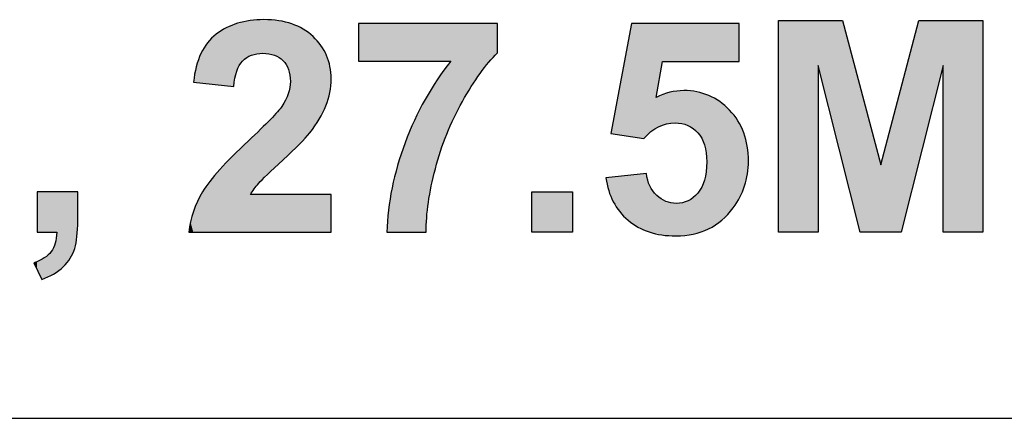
# Model space of a CAD drawing. Extents: x 0 to 55, y 215.9 to 251.6.
# Tile 8 of 9: x 25.5 to 39.6, y 245.9 to 251.6. Entities that reach past the tile are written whole.
import ezdxf

# ---------------------------------------------------------------- set-up
doc = ezdxf.new("R2010")
doc.units = 0
doc.layers.add('MERGE', color=7, linetype='CONTINUOUS')

# ---------------------------------------------------------------- blocks, each defined once
blk = doc.blocks.new('BLOCK_126')
at = {"layer": 'MERGE', "color": 7}
blk.add_lwpolyline([(24.831, 245.9), (27.497, 245.9)], dxfattribs=at)
blk = doc.blocks.new('BLOCK_127')
at = {"layer": 'MERGE', "color": 7}
blk.add_lwpolyline([(27.497, 245.9), (30.162, 245.9)], dxfattribs=at)
blk = doc.blocks.new('BLOCK_128')
at = {"layer": 'MERGE', "color": 7}
blk.add_lwpolyline([(30.162, 245.9), (32.829, 245.9)], dxfattribs=at)
blk = doc.blocks.new('BLOCK_129')
at = {"layer": 'MERGE', "color": 7}
blk.add_lwpolyline([(32.829, 245.9), (35.496, 245.9)], dxfattribs=at)
blk = doc.blocks.new('BLOCK_130')
at = {"layer": 'MERGE', "color": 7}
blk.add_lwpolyline([(35.496, 245.9), (38.163, 245.9)], dxfattribs=at)
blk = doc.blocks.new('BLOCK_131')
at = {"layer": 'MERGE', "color": 7}
blk.add_lwpolyline([(38.163, 245.9), (40.83, 245.9)], dxfattribs=at)
blk = doc.blocks.new('*U199')
at = {"layer": 'MERGE', "color": 7, "extrusion": (0, 0, -1)}
for points in [[(-25.794, 248.563), (-25.794, 249.144), (-25.828, 248.563)], [(-25.828, 248.563), (-25.794, 249.144), (-25.828, 249.144)], [(-25.828, 248.563), (-25.828, 249.144), (-25.86, 248.563)], [(-25.86, 248.563), (-25.828, 249.144), (-25.86, 249.144)], [(-25.86, 248.563), (-25.86, 249.144), (-25.897, 248.563)], [(-25.897, 248.563), (-25.86, 249.144), (-25.897, 249.144)], [(-25.897, 248.563), (-25.897, 249.144), (-25.949, 248.563)], [(-25.949, 248.563), (-25.897, 249.144), (-25.949, 249.144)], [(-25.949, 248.563), (-25.949, 249.144), (-25.953, 248.563)], [(-25.953, 248.563), (-25.949, 249.144), (-25.953, 249.144)], [(-25.953, 248.563), (-25.953, 249.144), (-25.997, 248.563)], [(-25.997, 248.563), (-25.953, 249.144), (-25.997, 249.144)], [(-25.997, 248.563), (-25.997, 249.144), (-26.03, 248.563)], [(-26.03, 248.563), (-25.997, 249.144), (-26.03, 249.144)], [(-26.03, 248.563), (-26.03, 249.144), (-26.03, 248.563)], [(-26.03, 248.563), (-26.03, 249.144), (-26.03, 249.144)], [(-26.03, 248.563), (-26.03, 249.144), (-26.054, 248.563)], [(-26.054, 248.563), (-26.03, 249.144), (-26.054, 249.144)], [(-26.054, 248.563), (-26.054, 249.144), (-26.069, 248.563)], [(-26.069, 248.563), (-26.054, 249.144), (-26.069, 249.144)], [(-26.069, 248.563), (-26.069, 249.144), (-26.075, 248.563)], [(-26.075, 248.563), (-26.069, 249.144), (-26.075, 249.144)], [(-26.075, 247.996), (-26.075, 249.144), (-26.103, 248.014)], [(-26.103, 248.014), (-26.075, 249.144), (-26.103, 249.144)], [(-26.103, 248.014), (-26.103, 249.144), (-26.167, 248.069)], [(-26.167, 248.069), (-26.103, 249.144), (-26.167, 249.144)], [(-26.167, 248.069), (-26.167, 249.144), (-26.223, 248.129)], [(-26.223, 248.129), (-26.167, 249.144), (-26.223, 249.144)], [(-26.223, 248.129), (-26.223, 249.144), (-26.269, 248.192)], [(-26.269, 248.192), (-26.223, 249.144), (-26.269, 249.144)], [(-26.269, 248.192), (-26.269, 249.144), (-26.305, 248.259)], [(-26.305, 248.259), (-26.269, 249.144), (-26.305, 249.144)], [(-26.305, 248.259), (-26.305, 249.144), (-26.332, 248.33)], [(-26.332, 248.33), (-26.305, 249.144), (-26.332, 249.144)], [(-26.332, 248.33), (-26.332, 249.144), (-26.351, 248.41)], [(-26.351, 248.41), (-26.332, 249.144), (-26.351, 249.144)], [(-26.351, 248.41), (-26.351, 249.144), (-26.364, 248.503)], [(-26.364, 248.503), (-26.351, 249.144), (-26.364, 249.144)], [(-26.364, 248.503), (-26.364, 249.144), (-26.372, 248.609)], [(-26.372, 248.609), (-26.364, 249.144), (-26.372, 249.144)], [(-26.372, 248.609), (-26.372, 249.144), (-26.375, 248.728)], [(-26.375, 248.728), (-26.372, 249.144), (-26.375, 249.144)], [(-26.069, 247.991), (-26.069, 248.48), (-26.075, 247.996)], [(-25.997, 247.948), (-25.997, 248.286), (-26.03, 247.965)], [(-26.03, 247.966), (-26.03, 248.343), (-26.054, 247.981)], [(-26.03, 247.965), (-26.03, 248.341), (-26.03, 247.966)], [(-26.054, 247.981), (-26.054, 248.406), (-26.069, 247.991)], [(-25.86, 247.887), (-25.86, 248.176), (-25.897, 247.902)], [(-25.897, 247.902), (-25.897, 248.196), (-25.949, 247.923)], [(-25.949, 247.923), (-25.949, 248.235), (-25.953, 247.925)], [(-25.953, 247.925), (-25.953, 248.238), (-25.997, 247.948)]]:
    blk.add_solid(points, dxfattribs=at)
at = {"layer": 'MERGE', "color": 7}
for points in [[(26.075, 247.996), (26.069, 248.48), (26.075, 248.563)], [(26.069, 247.991), (26.054, 248.406), (26.069, 248.48)], [(25.997, 247.948), (25.953, 248.238), (25.997, 248.286)], [(26.03, 247.965), (25.997, 248.286), (26.03, 248.341)], [(26.054, 247.981), (26.03, 248.343), (26.054, 248.406)], [(26.03, 247.966), (26.03, 248.341), (26.03, 248.343)], [(25.794, 248.027), (25.747, 248.127), (25.794, 248.145)], [(25.828, 247.955), (25.794, 248.145), (25.828, 248.158)], [(25.794, 248.027), (25.794, 248.145), (25.828, 247.955)], [(25.86, 247.887), (25.828, 248.158), (25.86, 248.176)], [(25.828, 247.955), (25.828, 248.158), (25.86, 247.887)], [(25.897, 247.902), (25.86, 248.176), (25.897, 248.196)], [(25.949, 247.923), (25.897, 248.196), (25.949, 248.235)], [(25.953, 247.925), (25.949, 248.235), (25.953, 248.238)]]:
    blk.add_solid(points, dxfattribs=at)
blk = doc.blocks.new('*U200')
at = {"layer": 'MERGE', "color": 7}
for points in [[(28.59, 250.653), (28.5, 251.488), (28.59, 251.525)], [(28.609, 250.651), (28.59, 251.525), (28.609, 251.532)], [(28.59, 250.653), (28.59, 251.525), (28.609, 250.651)], [(28.623, 250.769), (28.609, 251.532), (28.623, 251.538)], [(28.649, 250.869), (28.623, 251.538), (28.649, 251.548)], [(28.662, 250.899), (28.649, 251.548), (28.662, 251.553)], [(28.685, 250.951), (28.662, 251.553), (28.685, 251.559)], [(28.733, 251.014), (28.685, 251.559), (28.733, 251.569)], [(28.792, 251.062), (28.733, 251.569), (28.792, 251.582)], [(28.814, 251.074), (28.792, 251.582), (28.814, 251.587)], [(28.841, 251.087), (28.814, 251.587), (28.841, 251.593)], [(28.845, 251.089), (28.841, 251.593), (28.845, 251.593)], [(28.86, 251.097), (28.845, 251.593), (28.86, 251.594)], [(28.937, 251.117), (28.86, 251.594), (28.937, 251.599)], [(28.964, 251.119), (28.937, 251.599), (28.964, 251.601)], [(29.023, 251.124), (28.964, 251.601), (29.023, 251.605)], [(29.037, 251.123), (29.023, 251.605), (29.037, 251.606)], [(29.023, 251.124), (29.023, 251.605), (29.037, 251.123)], [(29.037, 251.123), (29.037, 251.606), (29.11, 251.118)], [(29.11, 251.118), (29.11, 251.6), (29.131, 251.112)], [(29.131, 251.112), (29.131, 251.599), (29.187, 251.098)], [(29.187, 251.098), (29.187, 251.595), (29.25, 251.067)], [(29.25, 251.067), (29.25, 251.591), (29.254, 251.065)], [(29.254, 251.065), (29.254, 251.589), (29.296, 251.032)], [(29.296, 251.032), (29.296, 251.579), (29.311, 251.02)], [(29.311, 251.02), (29.311, 251.576), (29.312, 251.018)], [(29.312, 251.018), (29.312, 251.575), (29.348, 250.973)], [(29.348, 250.973), (29.348, 251.567), (29.357, 250.962)], [(29.357, 250.962), (29.357, 251.565), (29.386, 250.901)], [(29.386, 250.901), (29.386, 251.558), (29.39, 250.893)], [(29.39, 250.893), (29.39, 251.557), (29.408, 250.816)], [(29.408, 250.816), (29.408, 251.552), (29.409, 250.812)], [(29.409, 250.812), (29.409, 251.552), (29.416, 250.721)], [(28.355, 250.676), (28.264, 251.306), (28.355, 251.397)], [(28.407, 250.671), (28.355, 251.397), (28.407, 251.429)], [(28.355, 250.676), (28.355, 251.397), (28.407, 250.671)], [(28.5, 250.662), (28.407, 251.429), (28.5, 251.488)], [(28.407, 250.671), (28.407, 251.429), (28.5, 250.662)], [(28.5, 250.662), (28.5, 251.488), (28.59, 250.653)], [(28.233, 250.688), (28.161, 251.158), (28.233, 251.276)], [(28.264, 250.685), (28.233, 251.276), (28.264, 251.306)], [(28.233, 250.688), (28.233, 251.276), (28.264, 250.685)], [(28.264, 250.685), (28.264, 251.306), (28.355, 250.676)], [(28.138, 250.698), (28.086, 250.977), (28.138, 251.12)], [(28.161, 250.696), (28.138, 251.12), (28.161, 251.158)], [(28.138, 250.698), (28.138, 251.12), (28.161, 250.696)], [(28.161, 250.696), (28.161, 251.158), (28.233, 250.688)], [(28.086, 250.703), (28.07, 250.931), (28.086, 250.977)], [(28.086, 250.703), (28.086, 250.977), (28.138, 250.698)], [(28.07, 250.705), (28.031, 250.709), (28.07, 250.931)], [(28.07, 250.705), (28.07, 250.931), (28.086, 250.703)], [(29.416, 249.698), (29.409, 250.644), (29.416, 250.721)], [(29.386, 249.669), (29.357, 250.476), (29.386, 250.544)], [(29.39, 249.673), (29.386, 250.544), (29.39, 250.56)], [(29.408, 249.69), (29.39, 250.56), (29.408, 250.633)], [(29.409, 249.691), (29.408, 250.633), (29.409, 250.644)], [(29.312, 249.599), (29.311, 250.392), (29.312, 250.394)], [(29.348, 249.633), (29.312, 250.394), (29.348, 250.455)], [(29.357, 249.641), (29.348, 250.455), (29.357, 250.476)], [(29.25, 249.538), (29.187, 250.241), (29.25, 250.313)], [(29.254, 249.543), (29.25, 250.313), (29.254, 250.318)], [(29.296, 249.583), (29.254, 250.318), (29.296, 250.365)], [(29.311, 249.598), (29.296, 250.365), (29.311, 250.392)], [(29.11, 249.404), (29.037, 250.086), (29.11, 250.156)], [(29.131, 249.424), (29.11, 250.156), (29.131, 250.176)], [(29.187, 249.478), (29.131, 250.176), (29.187, 250.241)], [(28.937, 249.227), (28.86, 249.913), (28.937, 249.988)], [(28.964, 249.264), (28.937, 249.988), (28.964, 250.015)], [(29.023, 249.32), (28.964, 250.015), (29.023, 250.072)], [(29.037, 249.334), (29.023, 250.072), (29.037, 250.086)], [(28.792, 248.563), (28.733, 249.792), (28.792, 249.848)], [(28.814, 248.563), (28.792, 249.848), (28.814, 249.869)], [(28.841, 248.563), (28.814, 249.869), (28.841, 249.896)], [(28.845, 248.563), (28.841, 249.896), (28.845, 249.899)], [(28.86, 249.122), (28.845, 249.899), (28.86, 249.913)], [(28.649, 248.563), (28.623, 249.686), (28.649, 249.71)], [(28.662, 248.563), (28.649, 249.71), (28.662, 249.723)], [(28.685, 248.563), (28.662, 249.723), (28.685, 249.746)], [(28.733, 248.563), (28.685, 249.746), (28.733, 249.792)], [(28.5, 248.563), (28.407, 249.461), (28.5, 249.559)], [(28.59, 248.563), (28.5, 249.559), (28.59, 249.654)], [(28.609, 248.563), (28.59, 249.654), (28.609, 249.673)], [(28.623, 248.563), (28.609, 249.673), (28.623, 249.686)], [(28.407, 248.563), (28.355, 249.4), (28.407, 249.461)], [(28.264, 248.563), (28.233, 249.246), (28.264, 249.291)], [(28.355, 248.563), (28.264, 249.291), (28.355, 249.4)], [(28.161, 248.563), (28.138, 249.099), (28.161, 249.143)], [(28.233, 248.563), (28.161, 249.143), (28.233, 249.246)], [(28.086, 248.563), (28.07, 248.964), (28.086, 249.004)], [(28.138, 248.563), (28.086, 249.004), (28.138, 249.099)], [(28.029, 248.563), (27.987, 248.714), (28.029, 248.861)], [(28.031, 248.563), (28.029, 248.861), (28.031, 248.866)], [(28.07, 248.563), (28.031, 248.866), (28.07, 248.964)], [(27.987, 248.563), (27.962, 248.563), (27.987, 248.714)]]:
    blk.add_solid(points, dxfattribs=at)
at = {"layer": 'MERGE', "color": 7, "extrusion": (0, 0, -1)}
for points in [[(-28.609, 250.651), (-28.609, 251.532), (-28.623, 250.769)], [(-28.623, 250.769), (-28.623, 251.538), (-28.649, 250.869)], [(-28.649, 250.869), (-28.649, 251.548), (-28.662, 250.899)], [(-28.662, 250.899), (-28.662, 251.553), (-28.685, 250.951)], [(-28.685, 250.951), (-28.685, 251.559), (-28.733, 251.014)], [(-28.733, 251.014), (-28.733, 251.569), (-28.792, 251.062)], [(-28.792, 251.062), (-28.792, 251.582), (-28.814, 251.074)], [(-28.814, 251.074), (-28.814, 251.587), (-28.841, 251.087)], [(-28.841, 251.087), (-28.841, 251.593), (-28.845, 251.089)], [(-28.845, 251.089), (-28.845, 251.593), (-28.86, 251.097)], [(-28.86, 251.097), (-28.86, 251.594), (-28.937, 251.117)], [(-28.937, 251.117), (-28.937, 251.599), (-28.964, 251.119)], [(-28.964, 251.119), (-28.964, 251.601), (-29.023, 251.124)], [(-29.11, 251.118), (-29.037, 251.606), (-29.11, 251.6)], [(-29.131, 251.112), (-29.11, 251.6), (-29.131, 251.599)], [(-29.187, 251.098), (-29.131, 251.599), (-29.187, 251.595)], [(-29.25, 251.067), (-29.187, 251.595), (-29.25, 251.591)], [(-29.254, 251.065), (-29.25, 251.591), (-29.254, 251.589)], [(-29.296, 251.032), (-29.254, 251.589), (-29.296, 251.579)], [(-29.311, 251.02), (-29.296, 251.579), (-29.311, 251.576)], [(-29.312, 251.018), (-29.311, 251.576), (-29.312, 251.575)], [(-29.348, 250.973), (-29.312, 251.575), (-29.348, 251.567)], [(-29.357, 250.962), (-29.348, 251.567), (-29.357, 251.565)], [(-29.386, 250.901), (-29.357, 251.565), (-29.386, 251.558)], [(-29.39, 250.893), (-29.386, 251.558), (-29.39, 251.557)], [(-29.408, 250.816), (-29.39, 251.557), (-29.408, 251.552)], [(-29.409, 250.812), (-29.408, 251.552), (-29.409, 251.552)], [(-29.416, 250.721), (-29.409, 251.552), (-29.416, 251.551)], [(-29.416, 249.698), (-29.416, 251.551), (-29.438, 249.719)], [(-29.438, 249.719), (-29.416, 251.551), (-29.438, 251.545)], [(-29.438, 249.719), (-29.438, 251.545), (-29.545, 249.821)], [(-29.545, 249.821), (-29.438, 251.545), (-29.545, 251.496)], [(-29.545, 249.821), (-29.545, 251.496), (-29.602, 249.885)], [(-29.602, 249.885), (-29.545, 251.496), (-29.602, 251.47)], [(-29.602, 249.885), (-29.602, 251.47), (-29.693, 249.985)], [(-29.693, 249.985), (-29.602, 251.47), (-29.693, 251.401)], [(-29.693, 249.985), (-29.693, 251.401), (-29.742, 250.056)], [(-29.742, 250.056), (-29.693, 251.401), (-29.742, 251.364)], [(-29.742, 250.056), (-29.742, 251.364), (-29.83, 250.183)], [(-29.83, 250.183), (-29.742, 251.364), (-29.83, 251.263)], [(-29.83, 250.183), (-29.83, 251.263), (-29.854, 250.231)], [(-29.854, 250.231), (-29.83, 251.263), (-29.854, 251.236)], [(-29.854, 250.231), (-29.854, 251.236), (-29.925, 250.373)], [(-29.925, 250.373), (-29.854, 251.236), (-29.925, 251.109)], [(-29.925, 250.373), (-29.925, 251.109), (-29.934, 250.405)], [(-29.934, 250.405), (-29.925, 251.109), (-29.934, 251.093)], [(-29.934, 250.405), (-29.934, 251.093), (-29.98, 250.563)], [(-29.98, 250.563), (-29.934, 251.093), (-29.98, 250.942)], [(-29.98, 250.563), (-29.98, 250.942), (-29.982, 250.588)], [(-29.982, 250.588), (-29.98, 250.942), (-29.982, 250.935)], [(-29.982, 250.588), (-29.982, 250.935), (-29.999, 250.762)], [(-29.386, 249.669), (-29.386, 250.544), (-29.39, 249.673)], [(-29.39, 249.673), (-29.39, 250.56), (-29.408, 249.69)], [(-29.408, 249.69), (-29.408, 250.633), (-29.409, 249.691)], [(-29.409, 249.691), (-29.409, 250.644), (-29.416, 249.698)], [(-29.312, 249.599), (-29.312, 250.394), (-29.348, 249.633)], [(-29.348, 249.633), (-29.348, 250.455), (-29.357, 249.641)], [(-29.357, 249.641), (-29.357, 250.476), (-29.386, 249.669)], [(-29.25, 249.538), (-29.25, 250.313), (-29.254, 249.543)], [(-29.254, 249.543), (-29.254, 250.318), (-29.296, 249.583)], [(-29.296, 249.583), (-29.296, 250.365), (-29.311, 249.598)], [(-29.311, 249.598), (-29.311, 250.392), (-29.312, 249.599)], [(-29.11, 249.404), (-29.11, 250.156), (-29.131, 249.424)], [(-29.131, 249.424), (-29.131, 250.176), (-29.187, 249.478)], [(-29.187, 249.478), (-29.187, 250.241), (-29.25, 249.538)], [(-28.937, 249.227), (-28.937, 249.988), (-28.964, 249.264)], [(-28.964, 249.264), (-28.964, 250.015), (-29.023, 249.32)], [(-29.023, 249.32), (-29.023, 250.072), (-29.037, 249.334)], [(-29.037, 249.334), (-29.037, 250.086), (-29.11, 249.404)], [(-28.792, 248.563), (-28.792, 249.848), (-28.814, 248.563)], [(-28.814, 248.563), (-28.814, 249.869), (-28.841, 248.563)], [(-28.841, 248.563), (-28.841, 249.896), (-28.845, 248.563)], [(-28.845, 249.102), (-28.845, 249.899), (-28.86, 249.122)], [(-28.86, 249.122), (-28.86, 249.913), (-28.937, 249.227)], [(-28.649, 248.563), (-28.649, 249.71), (-28.662, 248.563)], [(-28.662, 248.563), (-28.662, 249.723), (-28.685, 248.563)], [(-28.685, 248.563), (-28.685, 249.746), (-28.733, 248.563)], [(-28.733, 248.563), (-28.733, 249.792), (-28.792, 248.563)], [(-28.5, 248.563), (-28.5, 249.559), (-28.59, 248.563)], [(-28.59, 248.563), (-28.59, 249.654), (-28.609, 248.563)], [(-28.609, 248.563), (-28.609, 249.673), (-28.623, 248.563)], [(-28.623, 248.563), (-28.623, 249.686), (-28.649, 248.563)], [(-28.407, 248.563), (-28.407, 249.461), (-28.5, 248.563)], [(-28.264, 248.563), (-28.264, 249.291), (-28.355, 248.563)], [(-28.355, 248.563), (-28.355, 249.4), (-28.407, 248.563)], [(-28.161, 248.563), (-28.161, 249.143), (-28.233, 248.563)], [(-28.233, 248.563), (-28.233, 249.246), (-28.264, 248.563)], [(-28.086, 248.563), (-28.086, 249.004), (-28.138, 248.563)], [(-28.138, 248.563), (-28.138, 249.099), (-28.161, 248.563)], [(-28.845, 248.563), (-28.845, 249.102), (-28.86, 248.563)], [(-28.86, 248.563), (-28.845, 249.102), (-28.86, 249.102)], [(-28.86, 248.563), (-28.86, 249.102), (-28.937, 248.563)], [(-28.937, 248.563), (-28.86, 249.102), (-28.937, 249.102)], [(-28.937, 248.563), (-28.937, 249.102), (-28.964, 248.563)], [(-28.964, 248.563), (-28.937, 249.102), (-28.964, 249.102)], [(-28.964, 248.563), (-28.964, 249.102), (-29.023, 248.563)], [(-29.023, 248.563), (-28.964, 249.102), (-29.023, 249.102)], [(-29.023, 248.563), (-29.023, 249.102), (-29.037, 248.563)], [(-29.037, 248.563), (-29.023, 249.102), (-29.037, 249.102)], [(-29.037, 248.563), (-29.037, 249.102), (-29.11, 248.563)], [(-29.11, 248.563), (-29.037, 249.102), (-29.11, 249.102)], [(-29.11, 248.563), (-29.11, 249.102), (-29.131, 248.563)], [(-29.131, 248.563), (-29.11, 249.102), (-29.131, 249.102)], [(-29.131, 248.563), (-29.131, 249.102), (-29.187, 248.563)], [(-29.187, 248.563), (-29.131, 249.102), (-29.187, 249.102)], [(-29.187, 248.563), (-29.187, 249.102), (-29.25, 248.563)], [(-29.25, 248.563), (-29.187, 249.102), (-29.25, 249.102)], [(-29.25, 248.563), (-29.25, 249.102), (-29.254, 248.563)], [(-29.254, 248.563), (-29.25, 249.102), (-29.254, 249.102)], [(-29.254, 248.563), (-29.254, 249.102), (-29.296, 248.563)], [(-29.296, 248.563), (-29.254, 249.102), (-29.296, 249.102)], [(-29.296, 248.563), (-29.296, 249.102), (-29.311, 248.563)], [(-29.311, 248.563), (-29.296, 249.102), (-29.311, 249.102)], [(-29.311, 248.563), (-29.311, 249.102), (-29.312, 248.563)], [(-29.312, 248.563), (-29.311, 249.102), (-29.312, 249.102)], [(-29.312, 248.563), (-29.312, 249.102), (-29.348, 248.563)], [(-29.348, 248.563), (-29.312, 249.102), (-29.348, 249.102)], [(-29.348, 248.563), (-29.348, 249.102), (-29.357, 248.563)], [(-29.357, 248.563), (-29.348, 249.102), (-29.357, 249.102)], [(-29.357, 248.563), (-29.357, 249.102), (-29.386, 248.563)], [(-29.386, 248.563), (-29.357, 249.102), (-29.386, 249.102)], [(-29.386, 248.563), (-29.386, 249.102), (-29.39, 248.563)], [(-29.39, 248.563), (-29.386, 249.102), (-29.39, 249.102)], [(-29.39, 248.563), (-29.39, 249.102), (-29.408, 248.563)], [(-29.408, 248.563), (-29.39, 249.102), (-29.408, 249.102)], [(-29.408, 248.563), (-29.408, 249.102), (-29.409, 248.563)], [(-29.409, 248.563), (-29.408, 249.102), (-29.409, 249.102)], [(-29.409, 248.563), (-29.409, 249.102), (-29.416, 248.563)], [(-29.416, 248.563), (-29.409, 249.102), (-29.416, 249.102)], [(-29.416, 248.563), (-29.416, 249.102), (-29.438, 248.563)], [(-29.438, 248.563), (-29.416, 249.102), (-29.438, 249.102)], [(-29.438, 248.563), (-29.438, 249.102), (-29.545, 248.563)], [(-29.545, 248.563), (-29.438, 249.102), (-29.545, 249.102)], [(-29.545, 248.563), (-29.545, 249.102), (-29.602, 248.563)], [(-29.602, 248.563), (-29.545, 249.102), (-29.602, 249.102)], [(-29.602, 248.563), (-29.602, 249.102), (-29.693, 248.563)], [(-29.693, 248.563), (-29.602, 249.102), (-29.693, 249.102)], [(-29.693, 248.563), (-29.693, 249.102), (-29.742, 248.563)], [(-29.742, 248.563), (-29.693, 249.102), (-29.742, 249.102)], [(-29.742, 248.563), (-29.742, 249.102), (-29.83, 248.563)], [(-29.83, 248.563), (-29.742, 249.102), (-29.83, 249.102)], [(-29.83, 248.563), (-29.83, 249.102), (-29.854, 248.563)], [(-29.854, 248.563), (-29.83, 249.102), (-29.854, 249.102)], [(-29.854, 248.563), (-29.854, 249.102), (-29.925, 248.563)], [(-29.925, 248.563), (-29.854, 249.102), (-29.925, 249.102)], [(-29.925, 248.563), (-29.925, 249.102), (-29.934, 248.563)], [(-29.934, 248.563), (-29.925, 249.102), (-29.934, 249.102)], [(-29.934, 248.563), (-29.934, 249.102), (-29.98, 248.563)], [(-29.98, 248.563), (-29.934, 249.102), (-29.98, 249.102)], [(-29.98, 248.563), (-29.98, 249.102), (-29.982, 248.563)], [(-29.982, 248.563), (-29.98, 249.102), (-29.982, 249.102)], [(-29.982, 248.563), (-29.982, 249.102), (-29.999, 248.563)], [(-29.999, 248.563), (-29.982, 249.102), (-29.999, 249.102)], [(-28.029, 248.563), (-28.029, 248.861), (-28.031, 248.563)], [(-28.031, 248.563), (-28.031, 248.866), (-28.07, 248.563)], [(-28.07, 248.563), (-28.07, 248.964), (-28.086, 248.563)], [(-27.987, 248.563), (-27.987, 248.714), (-28.029, 248.563)]]:
    blk.add_solid(points, dxfattribs=at)
blk = doc.blocks.new('*U201')
at = {"layer": 'MERGE', "color": 7, "extrusion": (0, 0, -1)}
for points in [[(-30.391, 251.012), (-30.391, 251.552), (-30.798, 251.012)], [(-30.798, 251.012), (-30.391, 251.552), (-30.798, 251.552)], [(-30.798, 251.012), (-30.798, 251.552), (-30.82, 251.012)], [(-30.82, 251.012), (-30.798, 251.552), (-30.82, 251.552)], [(-30.82, 251.012), (-30.82, 251.552), (-30.871, 251.012)], [(-30.871, 251.012), (-30.82, 251.552), (-30.871, 251.552)], [(-30.871, 251.012), (-30.871, 251.552), (-30.95, 251.012)], [(-30.95, 251.012), (-30.871, 251.552), (-30.95, 251.552)], [(-30.95, 251.012), (-30.95, 251.552), (-31.058, 251.012)], [(-31.058, 251.012), (-30.95, 251.552), (-31.058, 251.552)], [(-31.058, 251.012), (-31.058, 251.552), (-31.191, 251.012)], [(-31.191, 251.012), (-31.058, 251.552), (-31.191, 251.552)], [(-31.191, 251.012), (-31.191, 251.552), (-31.344, 251.012)], [(-31.344, 251.012), (-31.191, 251.552), (-31.344, 251.552)], [(-31.344, 251.012), (-31.344, 251.552), (-31.359, 251.012)], [(-31.359, 251.012), (-31.344, 251.552), (-31.359, 251.552)], [(-31.359, 251.012), (-31.359, 251.552), (-31.366, 251.012)], [(-31.366, 251.012), (-31.359, 251.552), (-31.366, 251.552)], [(-31.366, 251.012), (-31.366, 251.552), (-31.39, 251.012)], [(-31.39, 251.012), (-31.366, 251.552), (-31.39, 251.552)], [(-31.39, 251.012), (-31.39, 251.552), (-31.432, 251.012)], [(-31.432, 251.012), (-31.39, 251.552), (-31.432, 251.552)], [(-31.432, 251.012), (-31.432, 251.552), (-31.49, 251.012)], [(-31.49, 251.012), (-31.432, 251.552), (-31.49, 251.552)], [(-31.49, 251.012), (-31.49, 251.552), (-31.518, 251.012)], [(-31.518, 251.012), (-31.49, 251.552), (-31.518, 251.552)], [(-31.518, 251.012), (-31.518, 251.552), (-31.564, 251.012)], [(-31.564, 251.012), (-31.518, 251.552), (-31.564, 251.552)], [(-31.564, 251.012), (-31.564, 251.552), (-31.653, 251.012)], [(-31.653, 251.012), (-31.564, 251.552), (-31.653, 251.552)], [(-31.653, 251.012), (-31.653, 251.552), (-31.712, 251.012)], [(-31.712, 251.012), (-31.653, 251.552), (-31.712, 251.552)], [(-31.712, 250.102), (-31.712, 251.552), (-31.758, 250.206)], [(-31.758, 250.206), (-31.712, 251.552), (-31.758, 251.552)], [(-31.758, 250.206), (-31.758, 251.552), (-31.877, 250.436)], [(-31.877, 250.436), (-31.758, 251.552), (-31.877, 251.552)], [(-31.877, 250.436), (-31.877, 251.552), (-32.004, 250.649)], [(-32.004, 250.649), (-31.877, 251.552), (-32.004, 251.552)], [(-32.004, 250.649), (-32.004, 251.552), (-32.13, 250.836)], [(-32.13, 250.836), (-32.004, 251.552), (-32.13, 251.552)], [(-32.13, 250.836), (-32.13, 251.552), (-32.254, 250.996)], [(-32.254, 250.996), (-32.13, 251.552), (-32.254, 251.552)], [(-32.254, 250.996), (-32.254, 251.552), (-32.378, 251.13)], [(-32.378, 251.13), (-32.254, 251.552), (-32.378, 251.552)], [(-31.653, 249.969), (-31.653, 250.932), (-31.712, 250.102)], [(-31.49, 249.473), (-31.49, 250.701), (-31.518, 249.568)], [(-31.518, 249.568), (-31.518, 250.746), (-31.564, 249.725)], [(-31.564, 249.725), (-31.564, 250.81), (-31.653, 249.969)], [(-31.39, 248.991), (-31.39, 250.539), (-31.432, 249.226)], [(-31.432, 249.226), (-31.432, 250.606), (-31.49, 249.473)], [(-31.344, 248.563), (-31.344, 250.463), (-31.359, 248.563)], [(-31.359, 248.563), (-31.359, 250.487), (-31.366, 248.77)], [(-31.366, 248.77), (-31.366, 250.499), (-31.39, 248.991)], [(-31.191, 248.563), (-31.191, 250.162), (-31.344, 248.563)], [(-31.058, 248.563), (-31.058, 249.845), (-31.191, 248.563)], [(-30.95, 248.563), (-30.95, 249.519), (-31.058, 248.563)], [(-30.871, 248.563), (-30.871, 249.198), (-30.95, 248.563)], [(-30.82, 248.563), (-30.82, 248.879), (-30.871, 248.563)]]:
    blk.add_solid(points, dxfattribs=at)
at = {"layer": 'MERGE', "color": 7}
for points in [[(31.712, 250.102), (31.653, 250.932), (31.712, 251.012)], [(31.653, 249.969), (31.564, 250.81), (31.653, 250.932)], [(31.49, 249.473), (31.432, 250.606), (31.49, 250.701)], [(31.518, 249.568), (31.49, 250.701), (31.518, 250.746)], [(31.564, 249.725), (31.518, 250.746), (31.564, 250.81)], [(31.39, 248.991), (31.366, 250.499), (31.39, 250.539)], [(31.432, 249.226), (31.39, 250.539), (31.432, 250.606)], [(31.344, 248.563), (31.191, 250.162), (31.344, 250.463)], [(31.359, 248.563), (31.344, 250.463), (31.359, 250.487)], [(31.366, 248.77), (31.359, 250.487), (31.366, 250.499)], [(31.191, 248.563), (31.058, 249.845), (31.191, 250.162)], [(31.058, 248.563), (30.95, 249.519), (31.058, 249.845)], [(30.95, 248.563), (30.871, 249.198), (30.95, 249.519)], [(30.871, 248.563), (30.82, 248.879), (30.871, 249.198)], [(30.82, 248.563), (30.798, 248.563), (30.82, 248.879)]]:
    blk.add_solid(points, dxfattribs=at)
blk = doc.blocks.new('*U202')
at = {"layer": 'MERGE', "color": 7, "extrusion": (0, 0, -1)}
for points in [[(-32.87, 248.563), (-32.87, 249.144), (-33.45, 248.563)], [(-33.45, 248.563), (-32.87, 249.144), (-33.45, 249.144)]]:
    blk.add_solid(points, dxfattribs=at)
blk = doc.blocks.new('*U203')
at = {"layer": 'MERGE', "color": 7}
for points in [[(34.298, 249.932), (34.246, 251.278), (34.298, 251.552)], [(34.298, 249.932), (34.298, 251.552), (34.388, 249.919)], [(34.388, 249.919), (34.388, 251.552), (34.472, 249.907)], [(34.246, 249.939), (34.127, 250.648), (34.246, 251.278)], [(34.246, 249.939), (34.246, 251.278), (34.298, 249.932)], [(34.127, 249.956), (34.035, 250.158), (34.127, 250.648)], [(34.127, 249.956), (34.127, 250.648), (34.246, 249.939)], [(34.787, 250.11), (34.738, 250.527), (34.787, 250.545)], [(34.798, 250.114), (34.787, 250.545), (34.798, 250.55)], [(34.844, 250.119), (34.798, 250.55), (34.844, 250.566)], [(34.859, 250.121), (34.844, 250.566), (34.859, 250.569)], [(34.92, 250.128), (34.859, 250.569), (34.92, 250.58)], [(34.931, 250.127), (34.92, 250.58), (34.931, 250.582)], [(34.92, 250.128), (34.92, 250.58), (34.931, 250.127)], [(34.937, 250.126), (34.931, 250.582), (34.937, 250.583)], [(34.931, 250.127), (34.931, 250.582), (34.937, 250.126)], [(34.943, 250.126), (34.937, 250.583), (34.943, 250.585)], [(34.937, 250.126), (34.937, 250.583), (34.943, 250.126)], [(35.016, 250.119), (34.943, 250.585), (35.016, 250.589)], [(34.943, 250.126), (34.943, 250.585), (35.016, 250.119)], [(35.024, 250.116), (35.016, 250.589), (35.024, 250.59)], [(35.016, 250.119), (35.016, 250.589), (35.024, 250.116)], [(35.044, 250.11), (35.024, 250.59), (35.044, 250.591)], [(35.024, 250.116), (35.024, 250.59), (35.044, 250.11)], [(35.044, 250.11), (35.044, 250.591), (35.058, 250.106)], [(35.058, 250.106), (35.058, 250.589), (35.102, 250.093)], [(35.102, 250.093), (35.102, 250.585), (35.105, 250.091)], [(35.105, 250.091), (35.105, 250.585), (35.178, 250.049)], [(35.178, 250.049), (35.178, 250.578), (35.178, 250.049)], [(35.178, 250.049), (35.178, 250.578), (35.179, 250.049)], [(35.179, 250.049), (35.179, 250.578), (35.23, 250.002)], [(35.23, 250.002), (35.23, 250.573), (35.245, 249.989)], [(35.245, 249.989), (35.245, 250.569), (35.246, 249.988)], [(35.246, 249.988), (35.246, 250.568), (35.292, 249.922)], [(35.292, 249.922), (35.292, 250.554), (35.3, 249.911)], [(35.3, 249.911), (35.3, 250.552), (35.3, 249.91)], [(35.3, 249.91), (35.3, 250.552), (35.339, 249.814)], [(35.339, 249.814), (35.339, 250.54), (35.34, 249.814)], [(35.34, 249.814), (35.34, 250.539), (35.363, 249.701)], [(34.656, 250.055), (34.647, 250.494), (34.656, 250.497)], [(34.683, 250.072), (34.656, 250.497), (34.683, 250.507)], [(34.719, 250.085), (34.683, 250.507), (34.719, 250.52)], [(34.73, 250.089), (34.719, 250.52), (34.73, 250.524)], [(34.738, 250.092), (34.73, 250.524), (34.738, 250.527)], [(35.363, 249.701), (35.363, 250.532), (35.363, 249.7)], [(35.363, 249.7), (35.363, 250.532), (35.371, 249.57)], [(34.035, 249.97), (34, 249.975), (34.035, 250.158)], [(34.035, 249.97), (34.035, 250.158), (34.127, 249.956)], [(35.371, 248.6), (35.363, 249.431), (35.371, 249.57)], [(35.363, 248.597), (35.34, 249.311), (35.363, 249.43)], [(35.363, 248.597), (35.363, 249.43), (35.363, 249.431)], [(33.969, 249.162), (33.93, 249.342), (33.969, 249.346)], [(34, 249.085), (33.969, 249.346), (34, 249.35)], [(33.969, 249.162), (33.969, 249.346), (34, 249.085)], [(34.035, 249.001), (34, 249.35), (34.035, 249.353)], [(34, 249.085), (34, 249.35), (34.035, 249.001)], [(34.127, 248.859), (34.035, 249.353), (34.127, 249.363)], [(34.035, 249.001), (34.035, 249.353), (34.127, 248.859)], [(34.246, 248.737), (34.127, 249.363), (34.246, 249.375)], [(34.127, 248.859), (34.127, 249.363), (34.246, 248.737)], [(34.298, 248.701), (34.246, 249.375), (34.298, 249.38)], [(34.246, 248.737), (34.246, 249.375), (34.298, 248.701)], [(34.388, 248.638), (34.298, 249.38), (34.388, 249.39)], [(34.298, 248.701), (34.298, 249.38), (34.388, 248.638)], [(34.472, 248.602), (34.388, 249.39), (34.472, 249.398)], [(34.388, 248.638), (34.388, 249.39), (34.472, 248.602)], [(34.509, 248.585), (34.472, 249.398), (34.509, 249.402)], [(34.472, 248.602), (34.472, 249.398), (34.509, 248.585)], [(34.509, 248.585), (34.509, 249.402), (34.527, 248.577)], [(34.527, 248.577), (34.527, 249.309), (34.55, 248.568)], [(35.339, 248.587), (35.3, 249.209), (35.339, 249.309)], [(35.34, 248.587), (35.339, 249.309), (35.34, 249.311)], [(34.55, 248.568), (34.55, 249.249), (34.558, 248.566)], [(34.558, 248.566), (34.558, 249.226), (34.574, 248.562)], [(34.574, 248.562), (34.574, 249.199), (34.601, 248.556)], [(34.601, 248.556), (34.601, 249.154), (34.647, 248.545)], [(35.292, 248.568), (35.246, 249.126), (35.292, 249.196)], [(35.3, 248.571), (35.292, 249.196), (35.3, 249.207)], [(35.3, 248.571), (35.3, 249.207), (35.3, 249.209)], [(34.647, 248.545), (34.647, 249.1), (34.656, 248.543)], [(34.656, 248.543), (34.656, 249.091), (34.683, 248.536)], [(34.683, 248.536), (34.683, 249.069), (34.719, 248.528)], [(34.719, 248.528), (34.719, 249.041), (34.73, 248.525)], [(34.73, 248.525), (34.73, 249.035), (34.738, 248.525)], [(34.738, 248.525), (34.738, 249.031), (34.787, 248.521)], [(34.787, 248.521), (34.787, 249.005), (34.798, 248.521)], [(34.798, 248.521), (34.798, 249.002), (34.844, 248.517)], [(34.844, 248.517), (34.844, 248.988), (34.859, 248.516)], [(35.024, 248.516), (35.016, 248.985), (35.024, 248.986)], [(35.044, 248.517), (35.024, 248.986), (35.044, 248.992)], [(35.058, 248.518), (35.044, 248.992), (35.058, 248.997)], [(35.102, 248.524), (35.058, 248.997), (35.102, 249.012)], [(35.105, 248.525), (35.102, 249.012), (35.105, 249.013)], [(35.178, 248.536), (35.105, 249.013), (35.178, 249.059)], [(35.178, 248.536), (35.178, 249.059), (35.178, 249.06)], [(35.179, 248.536), (35.178, 249.06), (35.179, 249.06)], [(35.23, 248.551), (35.179, 249.06), (35.23, 249.11)], [(35.245, 248.555), (35.23, 249.11), (35.245, 249.124)], [(35.246, 248.555), (35.245, 249.124), (35.246, 249.126)], [(34.859, 248.516), (34.859, 248.984), (34.92, 248.512)], [(34.92, 248.512), (34.92, 248.978), (34.931, 248.511)], [(34.943, 248.512), (34.937, 248.976), (34.943, 248.977)], [(35.016, 248.515), (34.943, 248.977), (35.016, 248.985)]]:
    blk.add_solid(points, dxfattribs=at)
at = {"layer": 'MERGE', "color": 7, "extrusion": (0, 0, -1)}
for points in [[(-34.388, 249.919), (-34.298, 251.552), (-34.388, 251.552)], [(-34.472, 249.907), (-34.388, 251.552), (-34.472, 251.552)], [(-34.472, 249.907), (-34.472, 251.552), (-34.509, 249.942)], [(-34.509, 249.942), (-34.472, 251.552), (-34.509, 251.552)], [(-34.509, 249.942), (-34.509, 251.552), (-34.527, 249.959)], [(-34.527, 249.959), (-34.509, 251.552), (-34.527, 251.552)], [(-34.527, 249.959), (-34.527, 251.552), (-34.55, 249.98)], [(-34.55, 249.98), (-34.527, 251.552), (-34.55, 251.552)], [(-34.55, 249.98), (-34.55, 251.552), (-34.558, 249.988)], [(-34.558, 249.988), (-34.55, 251.552), (-34.558, 251.552)], [(-34.558, 249.988), (-34.558, 251.552), (-34.574, 250.003)], [(-34.574, 250.003), (-34.558, 251.552), (-34.574, 251.552)], [(-34.574, 250.003), (-34.574, 251.552), (-34.601, 250.02)], [(-34.601, 250.02), (-34.574, 251.552), (-34.601, 251.552)], [(-34.601, 250.02), (-34.601, 251.552), (-34.647, 250.05)], [(-34.647, 250.05), (-34.601, 251.552), (-34.647, 251.552)], [(-34.647, 250.494), (-34.647, 251.552), (-34.656, 250.54)], [(-34.656, 250.54), (-34.647, 251.552), (-34.656, 251.552)], [(-34.656, 250.54), (-34.656, 251.552), (-34.683, 250.695)], [(-34.683, 250.695), (-34.656, 251.552), (-34.683, 251.552)], [(-34.683, 250.695), (-34.683, 251.552), (-34.719, 250.899)], [(-34.719, 250.899), (-34.683, 251.552), (-34.719, 251.552)], [(-34.719, 250.899), (-34.719, 251.552), (-34.73, 250.964)], [(-34.73, 250.964), (-34.719, 251.552), (-34.73, 251.552)], [(-34.73, 250.964), (-34.73, 251.552), (-34.738, 251.008)], [(-34.738, 251.008), (-34.73, 251.552), (-34.738, 251.552)], [(-34.738, 251.008), (-34.738, 251.552), (-34.787, 251.008)], [(-34.787, 251.008), (-34.738, 251.552), (-34.787, 251.552)], [(-34.787, 251.008), (-34.787, 251.552), (-34.798, 251.008)], [(-34.798, 251.008), (-34.787, 251.552), (-34.798, 251.552)], [(-34.798, 251.008), (-34.798, 251.552), (-34.844, 251.008)], [(-34.844, 251.008), (-34.798, 251.552), (-34.844, 251.552)], [(-34.844, 251.008), (-34.844, 251.552), (-34.859, 251.008)], [(-34.859, 251.008), (-34.844, 251.552), (-34.859, 251.552)], [(-34.859, 251.008), (-34.859, 251.552), (-34.92, 251.008)], [(-34.92, 251.008), (-34.859, 251.552), (-34.92, 251.552)], [(-34.92, 251.008), (-34.92, 251.552), (-34.931, 251.008)], [(-34.931, 251.008), (-34.92, 251.552), (-34.931, 251.552)], [(-34.931, 251.008), (-34.931, 251.552), (-34.937, 251.008)], [(-34.937, 251.008), (-34.931, 251.552), (-34.937, 251.552)], [(-34.937, 251.008), (-34.937, 251.552), (-34.943, 251.008)], [(-34.943, 251.008), (-34.937, 251.552), (-34.943, 251.552)], [(-34.943, 251.008), (-34.943, 251.552), (-35.016, 251.008)], [(-35.016, 251.008), (-34.943, 251.552), (-35.016, 251.552)], [(-35.016, 251.008), (-35.016, 251.552), (-35.024, 251.008)], [(-35.024, 251.008), (-35.016, 251.552), (-35.024, 251.552)], [(-35.024, 251.008), (-35.024, 251.552), (-35.044, 251.008)], [(-35.044, 251.008), (-35.024, 251.552), (-35.044, 251.552)], [(-35.044, 251.008), (-35.044, 251.552), (-35.058, 251.008)], [(-35.058, 251.008), (-35.044, 251.552), (-35.058, 251.552)], [(-35.058, 251.008), (-35.058, 251.552), (-35.102, 251.008)], [(-35.102, 251.008), (-35.058, 251.552), (-35.102, 251.552)], [(-35.102, 251.008), (-35.102, 251.552), (-35.105, 251.008)], [(-35.105, 251.008), (-35.102, 251.552), (-35.105, 251.552)], [(-35.105, 251.008), (-35.105, 251.552), (-35.178, 251.008)], [(-35.178, 251.008), (-35.105, 251.552), (-35.178, 251.552)], [(-35.178, 251.008), (-35.178, 251.552), (-35.178, 251.008)], [(-35.178, 251.008), (-35.178, 251.552), (-35.178, 251.552)], [(-35.178, 251.008), (-35.178, 251.552), (-35.179, 251.008)], [(-35.179, 251.008), (-35.178, 251.552), (-35.179, 251.552)], [(-35.179, 251.008), (-35.179, 251.552), (-35.23, 251.008)], [(-35.23, 251.008), (-35.179, 251.552), (-35.23, 251.552)], [(-35.23, 251.008), (-35.23, 251.552), (-35.245, 251.008)], [(-35.245, 251.008), (-35.23, 251.552), (-35.245, 251.552)], [(-35.245, 251.008), (-35.245, 251.552), (-35.246, 251.008)], [(-35.246, 251.008), (-35.245, 251.552), (-35.246, 251.552)], [(-35.246, 251.008), (-35.246, 251.552), (-35.292, 251.008)], [(-35.292, 251.008), (-35.246, 251.552), (-35.292, 251.552)], [(-35.292, 251.008), (-35.292, 251.552), (-35.3, 251.008)], [(-35.3, 251.008), (-35.292, 251.552), (-35.3, 251.552)], [(-35.3, 251.008), (-35.3, 251.552), (-35.3, 251.008)], [(-35.3, 251.008), (-35.3, 251.552), (-35.3, 251.552)], [(-35.3, 251.008), (-35.3, 251.552), (-35.339, 251.008)], [(-35.339, 251.008), (-35.3, 251.552), (-35.339, 251.552)], [(-35.339, 251.008), (-35.339, 251.552), (-35.34, 251.008)], [(-35.34, 251.008), (-35.339, 251.552), (-35.34, 251.552)], [(-35.34, 251.008), (-35.34, 251.552), (-35.363, 251.008)], [(-35.363, 251.008), (-35.34, 251.552), (-35.363, 251.552)], [(-35.363, 251.008), (-35.363, 251.552), (-35.363, 251.008)], [(-35.363, 251.008), (-35.363, 251.552), (-35.363, 251.552)], [(-35.363, 251.008), (-35.363, 251.552), (-35.371, 251.008)], [(-35.371, 251.008), (-35.363, 251.552), (-35.371, 251.552)], [(-35.371, 251.008), (-35.371, 251.552), (-35.398, 251.008)], [(-35.398, 251.008), (-35.371, 251.552), (-35.398, 251.552)], [(-35.398, 251.008), (-35.398, 251.552), (-35.401, 251.008)], [(-35.401, 251.008), (-35.398, 251.552), (-35.401, 251.552)], [(-35.401, 251.008), (-35.401, 251.552), (-35.497, 251.008)], [(-35.497, 251.008), (-35.401, 251.552), (-35.497, 251.552)], [(-35.497, 251.008), (-35.497, 251.552), (-35.558, 251.008)], [(-35.558, 251.008), (-35.497, 251.552), (-35.558, 251.552)], [(-35.558, 251.008), (-35.558, 251.552), (-35.589, 251.008)], [(-35.589, 251.008), (-35.558, 251.552), (-35.589, 251.552)], [(-35.589, 251.008), (-35.589, 251.552), (-35.674, 251.008)], [(-35.674, 251.008), (-35.589, 251.552), (-35.674, 251.552)], [(-35.674, 251.008), (-35.674, 251.552), (-35.699, 251.008)], [(-35.699, 251.008), (-35.674, 251.552), (-35.699, 251.552)], [(-35.699, 251.008), (-35.699, 251.552), (-35.751, 251.008)], [(-35.751, 251.008), (-35.699, 251.552), (-35.751, 251.552)], [(-35.751, 251.008), (-35.751, 251.552), (-35.817, 251.008)], [(-35.817, 251.008), (-35.751, 251.552), (-35.817, 251.552)], [(-35.817, 251.008), (-35.817, 251.552), (-35.834, 251.008)], [(-35.834, 251.008), (-35.817, 251.552), (-35.834, 251.552)], [(-34.787, 250.11), (-34.787, 250.545), (-34.798, 250.114)], [(-34.798, 250.114), (-34.798, 250.55), (-34.844, 250.119)], [(-34.844, 250.119), (-34.844, 250.566), (-34.859, 250.121)], [(-34.859, 250.121), (-34.859, 250.569), (-34.92, 250.128)], [(-35.058, 250.106), (-35.044, 250.591), (-35.058, 250.589)], [(-35.102, 250.093), (-35.058, 250.589), (-35.102, 250.585)], [(-35.105, 250.091), (-35.102, 250.585), (-35.105, 250.585)], [(-35.178, 250.049), (-35.105, 250.585), (-35.178, 250.578)], [(-35.178, 250.049), (-35.178, 250.578), (-35.178, 250.578)], [(-35.179, 250.049), (-35.178, 250.578), (-35.179, 250.578)], [(-35.23, 250.002), (-35.179, 250.578), (-35.23, 250.573)], [(-35.245, 249.989), (-35.23, 250.573), (-35.245, 250.569)], [(-35.246, 249.988), (-35.245, 250.569), (-35.246, 250.568)], [(-35.292, 249.922), (-35.246, 250.568), (-35.292, 250.554)], [(-35.3, 249.911), (-35.292, 250.554), (-35.3, 250.552)], [(-35.3, 249.91), (-35.3, 250.552), (-35.3, 250.552)], [(-35.339, 249.814), (-35.3, 250.552), (-35.339, 250.54)], [(-35.34, 249.814), (-35.339, 250.54), (-35.34, 250.539)], [(-35.363, 249.701), (-35.34, 250.539), (-35.363, 250.532)], [(-34.647, 250.05), (-34.647, 250.494), (-34.656, 250.055)], [(-34.656, 250.055), (-34.656, 250.497), (-34.683, 250.072)], [(-34.683, 250.072), (-34.683, 250.507), (-34.719, 250.085)], [(-34.719, 250.085), (-34.719, 250.52), (-34.73, 250.089)], [(-34.73, 250.089), (-34.73, 250.524), (-34.738, 250.092)], [(-34.738, 250.092), (-34.738, 250.527), (-34.787, 250.11)], [(-35.363, 249.7), (-35.363, 250.532), (-35.363, 250.532)], [(-35.371, 249.57), (-35.363, 250.532), (-35.371, 250.53)], [(-35.371, 248.6), (-35.371, 250.53), (-35.398, 248.612)], [(-35.398, 248.612), (-35.371, 250.53), (-35.398, 250.521)], [(-35.398, 248.612), (-35.398, 250.521), (-35.401, 248.613)], [(-35.401, 248.613), (-35.398, 250.521), (-35.401, 250.52)], [(-35.401, 248.613), (-35.401, 250.52), (-35.497, 248.668)], [(-35.497, 248.668), (-35.401, 250.52), (-35.497, 250.467)], [(-35.497, 248.668), (-35.497, 250.467), (-35.558, 248.713)], [(-35.558, 248.713), (-35.497, 250.467), (-35.558, 250.433)], [(-35.558, 248.713), (-35.558, 250.433), (-35.589, 248.737)], [(-35.589, 248.737), (-35.558, 250.433), (-35.589, 250.405)], [(-35.589, 248.737), (-35.589, 250.405), (-35.674, 248.818)], [(-35.674, 248.818), (-35.589, 250.405), (-35.674, 250.332)], [(-35.674, 248.818), (-35.674, 250.332), (-35.699, 248.85)], [(-35.699, 248.85), (-35.674, 250.332), (-35.699, 250.31)], [(-35.699, 248.85), (-35.699, 250.31), (-35.751, 248.912)], [(-35.751, 248.912), (-35.699, 250.31), (-35.751, 250.243)], [(-35.751, 248.912), (-35.751, 250.243), (-35.817, 249.018)], [(-35.817, 249.018), (-35.751, 250.243), (-35.817, 250.159)], [(-35.817, 249.018), (-35.817, 250.159), (-35.834, 249.044)], [(-35.834, 249.044), (-35.817, 250.159), (-35.834, 250.124)], [(-35.834, 249.044), (-35.834, 250.124), (-35.846, 249.064)], [(-35.846, 249.064), (-35.834, 250.124), (-35.846, 250.099)], [(-35.846, 249.064), (-35.846, 250.099), (-35.901, 249.195)], [(-35.901, 249.195), (-35.846, 250.099), (-35.901, 249.987)], [(-35.901, 249.195), (-35.901, 249.987), (-35.914, 249.226)], [(-35.914, 249.226), (-35.901, 249.987), (-35.914, 249.937)], [(-35.914, 249.226), (-35.914, 249.937), (-35.951, 249.384)], [(-35.951, 249.384), (-35.914, 249.937), (-35.951, 249.794)], [(-35.951, 249.384), (-35.951, 249.794), (-35.955, 249.398)], [(-35.955, 249.398), (-35.951, 249.794), (-35.955, 249.753)], [(-35.955, 249.398), (-35.955, 249.753), (-35.968, 249.58)], [(-35.363, 248.597), (-35.363, 249.431), (-35.371, 248.6)], [(-35.363, 248.597), (-35.363, 249.43), (-35.363, 248.597)], [(-34.527, 248.577), (-34.509, 249.402), (-34.527, 249.309)], [(-34.55, 248.568), (-34.527, 249.309), (-34.55, 249.249)], [(-35.339, 248.587), (-35.339, 249.309), (-35.34, 248.587)], [(-35.34, 248.587), (-35.34, 249.311), (-35.363, 248.597)], [(-34.558, 248.566), (-34.55, 249.249), (-34.558, 249.226)], [(-34.574, 248.562), (-34.558, 249.226), (-34.574, 249.199)], [(-34.601, 248.556), (-34.574, 249.199), (-34.601, 249.154)], [(-34.647, 248.545), (-34.601, 249.154), (-34.647, 249.1)], [(-35.292, 248.568), (-35.292, 249.196), (-35.3, 248.571)], [(-35.3, 248.571), (-35.3, 249.209), (-35.339, 248.587)], [(-35.3, 248.571), (-35.3, 249.207), (-35.3, 248.571)], [(-34.656, 248.543), (-34.647, 249.1), (-34.656, 249.091)], [(-34.683, 248.536), (-34.656, 249.091), (-34.683, 249.069)], [(-34.719, 248.528), (-34.683, 249.069), (-34.719, 249.041)], [(-34.73, 248.525), (-34.719, 249.041), (-34.73, 249.035)], [(-34.738, 248.525), (-34.73, 249.035), (-34.738, 249.031)], [(-34.787, 248.521), (-34.738, 249.031), (-34.787, 249.005)], [(-34.798, 248.521), (-34.787, 249.005), (-34.798, 249.002)], [(-34.844, 248.517), (-34.798, 249.002), (-34.844, 248.988)], [(-34.859, 248.516), (-34.844, 248.988), (-34.859, 248.984)], [(-35.024, 248.516), (-35.024, 248.986), (-35.044, 248.517)], [(-35.044, 248.517), (-35.044, 248.992), (-35.058, 248.518)], [(-35.058, 248.518), (-35.058, 248.997), (-35.102, 248.524)], [(-35.102, 248.524), (-35.102, 249.012), (-35.105, 248.525)], [(-35.105, 248.525), (-35.105, 249.013), (-35.178, 248.536)], [(-35.178, 248.536), (-35.178, 249.06), (-35.179, 248.536)], [(-35.178, 248.536), (-35.178, 249.059), (-35.178, 248.536)], [(-35.179, 248.536), (-35.179, 249.06), (-35.23, 248.551)], [(-35.23, 248.551), (-35.23, 249.11), (-35.245, 248.555)], [(-35.245, 248.555), (-35.245, 249.124), (-35.246, 248.555)], [(-35.246, 248.555), (-35.246, 249.126), (-35.292, 248.568)], [(-34.92, 248.512), (-34.859, 248.984), (-34.92, 248.978)], [(-34.931, 248.511), (-34.92, 248.978), (-34.931, 248.977)], [(-34.931, 248.511), (-34.931, 248.977), (-34.937, 248.512)], [(-34.937, 248.512), (-34.931, 248.977), (-34.937, 248.976)], [(-34.937, 248.512), (-34.937, 248.976), (-34.943, 248.512)], [(-34.943, 248.512), (-34.943, 248.977), (-35.016, 248.515)], [(-35.016, 248.515), (-35.016, 248.985), (-35.024, 248.516)]]:
    blk.add_solid(points, dxfattribs=at)
blk = doc.blocks.new('*U204')
at = {"layer": 'MERGE', "color": 7, "extrusion": (0, 0, -1)}
for points in [[(-36.396, 248.563), (-36.396, 251.593), (-36.964, 248.563)], [(-36.964, 248.563), (-36.396, 251.593), (-36.964, 251.593)], [(-37.312, 249.566), (-36.964, 251.593), (-37.312, 251.593)], [(-37.564, 248.563), (-37.312, 251.593), (-37.564, 250.645)], [(-38.405, 249.563), (-38.405, 251.593), (-38.755, 250.948)], [(-38.755, 250.948), (-38.405, 251.593), (-38.755, 251.593)], [(-38.755, 248.563), (-38.755, 251.593), (-39.323, 248.563)], [(-39.323, 248.563), (-38.755, 251.593), (-39.323, 251.593)], [(-37.564, 248.563), (-37.564, 250.645), (-37.862, 248.563)], [(-37.862, 248.563), (-37.564, 250.645), (-37.862, 249.526)], [(-38.153, 248.563), (-38.153, 250.634), (-38.405, 249.563)], [(-37.862, 248.563), (-37.862, 249.526), (-38.153, 248.563)]]:
    blk.add_solid(points, dxfattribs=at)
at = {"layer": 'MERGE', "color": 7}
for points in [[(36.964, 250.948), (36.964, 251.593), (37.312, 249.566)], [(37.312, 249.566), (37.312, 251.593), (37.564, 248.563)], [(38.405, 249.563), (38.153, 250.634), (38.405, 251.593)], [(38.153, 248.563), (37.862, 249.526), (38.153, 250.634)]]:
    blk.add_solid(points, dxfattribs=at)
blk = doc.blocks.new('BLOCK_191')
at = {"layer": 'MERGE'}
for points in [[(36.396, 248.563), (36.396, 251.593), (37.312, 251.593), (37.862, 249.526), (38.405, 251.593), (39.323, 251.593), (39.323, 248.563), (38.755, 248.563), (38.755, 250.948), (38.153, 248.563), (37.564, 248.563), (36.964, 250.948), (36.964, 248.563), (36.396, 248.563)], [(32.87, 248.563), (32.87, 249.144), (33.45, 249.144), (33.45, 248.563), (32.87, 248.563)]]:
    blk.add_lwpolyline(points, dxfattribs=at)
for points, knots in [([(29.999, 249.102), (29.999, 249.102), (29.999, 248.563), (29.999, 248.563), (29.999, 248.563), (27.962, 248.563), (27.962, 248.563), (27.985, 248.767), (28.051, 248.96), (28.161, 249.143), (28.271, 249.325), (28.489, 249.568), (28.814, 249.869), (29.076, 250.113), (29.236, 250.279), (29.296, 250.365), (29.376, 250.485), (29.416, 250.604), (29.416, 250.721), (29.416, 250.85), (29.381, 250.95), (29.311, 251.02), (29.242, 251.089), (29.146, 251.124), (29.023, 251.124), (28.902, 251.124), (28.805, 251.088), (28.733, 251.014), (28.662, 250.941), (28.62, 250.82), (28.609, 250.651), (28.609, 250.651), (28.031, 250.709), (28.031, 250.709), (28.065, 251.028), (28.173, 251.258), (28.355, 251.397), (28.537, 251.536), (28.764, 251.606), (29.037, 251.606), (29.336, 251.606), (29.571, 251.525), (29.742, 251.364), (29.913, 251.203), (29.999, 251.002), (29.999, 250.762), (29.999, 250.626), (29.974, 250.496), (29.925, 250.373), (29.876, 250.249), (29.799, 250.12), (29.693, 249.985), (29.622, 249.896), (29.496, 249.767), (29.312, 249.599), (29.129, 249.43), (29.013, 249.319), (28.964, 249.264), (28.915, 249.209), (28.875, 249.155), (28.845, 249.102), (28.845, 249.102), (29.999, 249.102), (29.999, 249.102)], [0, 0, 0, 0, 1, 1, 1, 2, 2, 2, 3, 3, 3, 4, 4, 4, 5, 5, 5, 6, 6, 6, 7, 7, 7, 8, 8, 8, 9, 9, 9, 10, 10, 10, 11, 11, 11, 12, 12, 12, 13, 13, 13, 14, 14, 14, 15, 15, 15, 16, 16, 16, 17, 17, 17, 18, 18, 18, 19, 19, 19, 20, 20, 20, 21, 21, 21, 21]), ([(30.391, 251.012), (30.391, 251.012), (30.391, 251.552), (30.391, 251.552), (30.391, 251.552), (32.378, 251.552), (32.378, 251.552), (32.378, 251.552), (32.378, 251.13), (32.378, 251.13), (32.214, 250.969), (32.047, 250.737), (31.877, 250.436), (31.708, 250.134), (31.579, 249.813), (31.49, 249.473), (31.401, 249.134), (31.357, 248.83), (31.359, 248.563), (31.359, 248.563), (30.798, 248.563), (30.798, 248.563), (30.808, 248.982), (30.895, 249.409), (31.058, 249.845), (31.221, 250.28), (31.439, 250.669), (31.712, 251.012), (31.712, 251.012), (30.391, 251.012), (30.391, 251.012)], [0, 0, 0, 0, 1, 1, 1, 2, 2, 2, 3, 3, 3, 4, 4, 4, 5, 5, 5, 6, 6, 6, 7, 7, 7, 8, 8, 8, 9, 9, 9, 10, 10, 10, 10]), ([(33.93, 249.342), (33.93, 249.342), (34.509, 249.402), (34.509, 249.402), (34.525, 249.271), (34.574, 249.168), (34.656, 249.091), (34.737, 249.015), (34.831, 248.976), (34.937, 248.976), (35.058, 248.976), (35.161, 249.026), (35.245, 249.124), (35.329, 249.223), (35.371, 249.371), (35.371, 249.57), (35.371, 249.756), (35.329, 249.895), (35.246, 249.988), (35.162, 250.081), (35.054, 250.128), (34.92, 250.128), (34.753, 250.128), (34.604, 250.054), (34.472, 249.907), (34.472, 249.907), (34, 249.975), (34, 249.975), (34, 249.975), (34.298, 251.552), (34.298, 251.552), (34.298, 251.552), (35.834, 251.552), (35.834, 251.552), (35.834, 251.552), (35.834, 251.008), (35.834, 251.008), (35.834, 251.008), (34.738, 251.008), (34.738, 251.008), (34.738, 251.008), (34.647, 250.494), (34.647, 250.494), (34.777, 250.558), (34.909, 250.591), (35.044, 250.591), (35.302, 250.591), (35.52, 250.497), (35.699, 250.31), (35.879, 250.122), (35.968, 249.879), (35.968, 249.58), (35.968, 249.331), (35.896, 249.108), (35.751, 248.912), (35.554, 248.645), (35.281, 248.511), (34.931, 248.511), (34.651, 248.511), (34.423, 248.586), (34.246, 248.737), (34.07, 248.887), (33.965, 249.089), (33.93, 249.342)], [0, 0, 0, 0, 1, 1, 1, 2, 2, 2, 3, 3, 3, 4, 4, 4, 5, 5, 5, 6, 6, 6, 7, 7, 7, 8, 8, 8, 9, 9, 9, 10, 10, 10, 11, 11, 11, 12, 12, 12, 13, 13, 13, 14, 14, 14, 15, 15, 15, 16, 16, 16, 17, 17, 17, 18, 18, 18, 19, 19, 19, 20, 20, 20, 21, 21, 21, 21]), ([(25.794, 249.144), (25.794, 249.144), (26.375, 249.144), (26.375, 249.144), (26.375, 249.144), (26.375, 248.728), (26.375, 248.728), (26.375, 248.56), (26.36, 248.428), (26.332, 248.33), (26.303, 248.233), (26.248, 248.146), (26.167, 248.069), (26.087, 247.992), (25.984, 247.931), (25.86, 247.887), (25.86, 247.887), (25.747, 248.127), (25.747, 248.127), (25.864, 248.165), (25.947, 248.218), (25.997, 248.286), (26.046, 248.353), (26.072, 248.446), (26.075, 248.563), (26.075, 248.563), (25.794, 248.563), (25.794, 248.563), (25.794, 248.563), (25.794, 249.144), (25.794, 249.144)], [0, 0, 0, 0, 1, 1, 1, 2, 2, 2, 3, 3, 3, 4, 4, 4, 5, 5, 5, 6, 6, 6, 7, 7, 7, 8, 8, 8, 9, 9, 9, 10, 10, 10, 10])]:
    blk.add_open_spline(points, degree=3, knots=knots, dxfattribs=at)
at = {"layer": 'MERGE', "color": 7}
for name in ['*U200', '*U201', '*U203', '*U204', '*U199', '*U202']:
    blk.add_blockref(name, (0, 0), dxfattribs=at)

msp = doc.modelspace()

# ---------------------------------------------------------------- block references
at = {"layer": 'MERGE'}
for name in ['BLOCK_191', 'BLOCK_126', 'BLOCK_127', 'BLOCK_128', 'BLOCK_129', 'BLOCK_130', 'BLOCK_131']:
    msp.add_blockref(name, (0, 0), dxfattribs=at)

doc.saveas('drawing.dxf')
